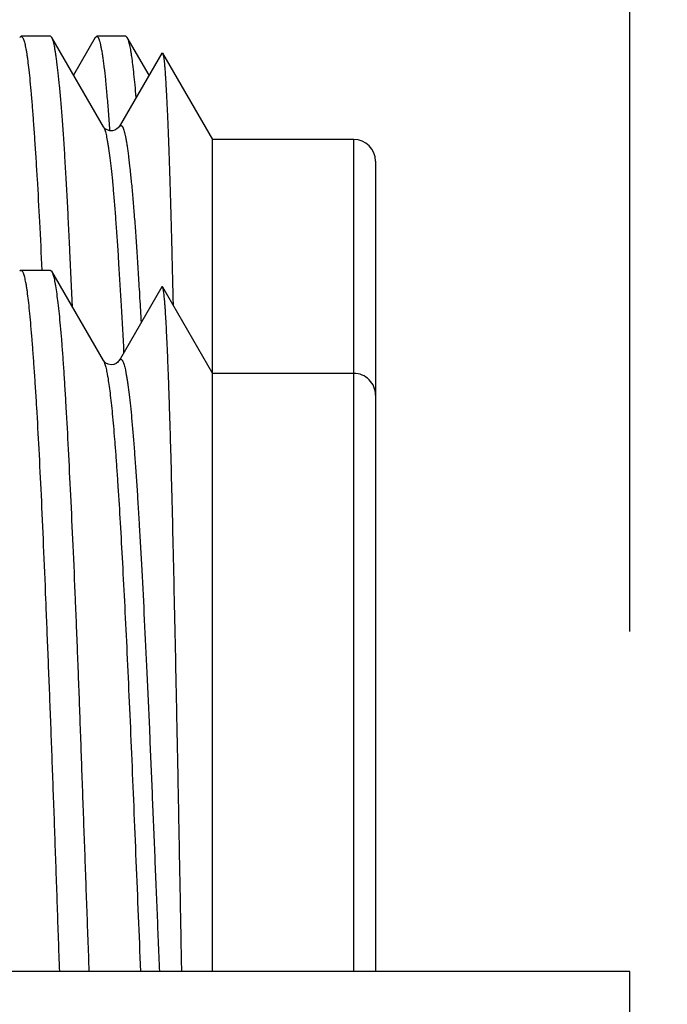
# Model space of a CAD drawing. Header units: inches. Extents: x 0 to 22, y 0 to 17.
# Tile 17 of 114: x 3.109 to 3.228, y 9.879 to 10.06. Entities that reach past the tile are written whole.
import ezdxf

# ---------------------------------------------------------------- set-up
doc = ezdxf.new("R2010")
doc.units = ezdxf.units.IN
doc.header["$LTSCALE"] = 1.21
doc.header["$MEASUREMENT"] = 0
doc.layers.get('0').update_dxf_attribs({"linetype": 'CONTINUOUS'})
doc.layers.add('DIMENSIONS', color=7, linetype='CONTINUOUS')
doc.styles.get("Standard").update_dxf_attribs({"font": 'txt', "width": 0.8})
doc.dimstyles.new('DIMSTYLE_1', dxfattribs={"dimtxt": 0.125, "dimasz": 0.18, "dimexe": 0.125, "dimexo": 0.0625, "dimgap": 0.03125, "dimtad": 0, "dimtih": 1, "dimtoh": 1, "dimzin": 4, "dimdsep": 46, "dimtxsty": 'STANDARD', "dimblk": '_FILLED', "dimblk1": '_FILLED', "dimblk2": '_FILLED', "dimcen": 0.09, "dimadec": 0, "dimazin": 0, "dimtp": 0.01, "dimtm": 0.01, "dimtfac": 1, "dimtofl": 0, "dimtmove": 0, "dimatfit": 3, "dimldrblk": '_FILLED', "dimfxl": 1, "dimtolj": 1, "dimtzin": 4, "dimarcsym": 0})

# ---------------------------------------------------------------- blocks, each defined once
blk = doc.blocks.new('*D50')
at = {"layer": 'DIMENSIONS', "color": 2, "linetype": 'CONTINUOUS'}
for p, q in [((3.3757890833, 10.3367503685), (3.3757890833, 12.7325779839)), ((3.2210093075, 10.1841413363), (3.3757890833, 10.3367503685)), ((3.2210093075, 9.9474339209), (3.2210093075, 10.1841413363))]:
    blk.add_line(p, q, dxfattribs=at)
at = {"layer": 'DIMENSIONS', "color": 2, "linetype": 'CONTINUOUS', "insert": (3.3132890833, 12.7950779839), "char_height": 0.125, "width": 1.025, "attachment_point": 1, "rotation": 90, "line_spacing_factor": 0.9}
blk.add_mtext('.44{\\Ftxt.shx;\\W1.000000;\\H0.125000; }[11.1]', dxfattribs=at)
blk = doc.blocks.new('_FILLED')
at = {"color": 0, "linetype": 'BYBLOCK'}
blk.add_solid([(0, 0), (-1, 0.1736111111), (-1, -0.1736111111)], dxfattribs=at)

msp = doc.modelspace()

# ---------------------------------------------------------------- linework, layer by layer
at = {"color": 7, "linetype": 'CONTINUOUS'}
for p, q in [((3.1087997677, 10.0566846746), (3.1090729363, 10.0569183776)), ((3.1144488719, 10.0569183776), (3.1090729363, 10.0569183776)), ((3.1090729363, 10.0569183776), (3.1093963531, 10.0565998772)), ((3.1147037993, 10.0566974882), (3.1144488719, 10.0569183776)), ((3.1242139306, 10.0402628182), (3.1147038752, 10.0566974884)), ((3.122710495, 10.0566884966), (3.1187095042, 10.0497741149)), ((3.1227105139, 10.0566884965), (3.1229747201, 10.0569183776)), ((3.1283168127, 10.0569183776), (3.1229747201, 10.0569183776)), ((3.1229747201, 10.0569183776), (3.1232828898, 10.0565998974)), ((3.1285953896, 10.0566783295), (3.1283168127, 10.0569183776)), ((3.1325866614, 10.0497818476), (3.1285955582, 10.0566783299)), ((3.1349298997, 10.0538316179), (3.1270710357, 10.040251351)), ((3.1349298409, 10.0538317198), (3.1350729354, 10.0538330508)), ((3.1350729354, 10.0538330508), (3.1442612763, 10.0379183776)), ((3.1242140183, 10.0402628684), (3.1242218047, 10.0402492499)), ((3.1242306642, 10.0402343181), (3.1242218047, 10.0402492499)), ((3.1442612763, 9.8849339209), (3.1442612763, 10.0379183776)), ((3.1702612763, 10.0379183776), (3.1442612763, 10.0379183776)), ((3.1742612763, 10.0339183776), (3.1742612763, 9.8849339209)), ((3.1090920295, 10.013918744), (3.1088015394, 10.013685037)), ((3.1090920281, 10.013918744), (3.1144257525, 10.013918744)), ((3.1094049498, 10.0135831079), (3.1090920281, 10.013918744)), ((3.1144257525, 10.013918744), (3.1147011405, 10.0136978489)), ((3.1146993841, 10.0136978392), (3.1147645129, 10.0135807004)), ((3.1242154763, 9.9972605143), (3.1147038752, 10.0136978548)), ((3.1349298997, 10.0108319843), (3.1270740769, 9.9972569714)), ((3.1350744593, 10.0108307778), (3.1349298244, 10.0108321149)), ((3.1350744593, 10.0108307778), (3.1442612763, 9.994918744)), ((3.1242475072, 9.9972086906), (3.1242220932, 9.997249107)), ((3.1702612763, 9.994918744), (3.1442612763, 9.994918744)), ((3.2210093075, 9.8849339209), (2.9960093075, 9.8849339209)), ((3.2210093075, 9.741934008), (3.2210093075, 9.8849338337))]:
    msp.add_line(p, q, dxfattribs=at)
at = {"color": 9, "linetype": 'CONTINUOUS'}
for p, q in [((3.1702612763, 9.8849339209), (3.1702612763, 10.0379183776)), ((3.1242220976, 9.9972490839), (3.1243763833, 9.9969103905))]:
    msp.add_line(p, q, dxfattribs=at)
at = {"color": 7, "linetype": 'CONTINUOUS'}
for points in [[(3.1270695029, 10.0402518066), (3.1270375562, 10.0402020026), (3.1269271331, 10.0400666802), (3.126699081, 10.039865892), (3.1263303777, 10.0396578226), (3.1258618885, 10.0395301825), (3.1253782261, 10.0395371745), (3.1249071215, 10.0396802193), (3.1245469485, 10.0398980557), (3.1243365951, 10.0400944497), (3.1242430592, 10.0402149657), (3.1242306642, 10.0402343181)], [(3.1246696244, 9.9968110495), (3.1243955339, 9.9970320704), (3.1242637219, 9.9971855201), (3.1242475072, 9.9972086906)], [(3.1270705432, 9.9972539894), (3.1270639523, 9.9972427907), (3.1269978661, 9.9971490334), (3.1268337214, 9.9969754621), (3.1265312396, 9.9967575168), (3.1260928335, 9.9965765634), (3.1255993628, 9.9965168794), (3.1250986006, 9.9966055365), (3.1246696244, 9.9968110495)]]:
    msp.add_lwpolyline(points, dxfattribs=at)
for centre, start in [((3.1702612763, 10.0339183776), 0), ((3.1702612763, 9.990918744), 359.9999480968)]:
    msp.add_arc(centre, 0.004, start, 90, dxfattribs=at)
for points, knots in [([(3.1093963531, 10.0565998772), (3.1094384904, 10.0565170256), (3.1095194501, 10.0563236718), (3.1096282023, 10.0559918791), (3.1097370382, 10.0555861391), (3.1098457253, 10.0551065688), (3.1099541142, 10.0545532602), (3.1100620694, 10.0539264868), (3.1101695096, 10.0532265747), (3.1103185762, 10.0521491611), (3.1105005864, 10.0506223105), (3.1107098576, 10.0485765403), (3.110919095, 10.0462509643), (3.1111296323, 10.0436511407), (3.1113436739, 10.0407833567), (3.1115624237, 10.0376545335), (3.1117834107, 10.0342720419), (3.1120882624, 10.0292792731), (3.1124621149, 10.0224695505), (3.1127333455, 10.0168687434), (3.1128692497, 10.0139232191)], [0, 0, 0, 0, 0.0065038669, 0.0146323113, 0.0244203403, 0.0358851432, 0.0490334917, 0.0638669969, 0.0803837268, 0.098578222, 0.1399703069, 0.1879661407, 0.2424651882, 0.3033465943, 0.3704715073, 0.4436832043, 0.5228061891, 0.6076505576, 0.793680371, 1, 1, 1, 1]), ([(3.1185326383, 10.0070867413), (3.1183756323, 10.0105375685), (3.1181380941, 10.0155909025), (3.1178116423, 10.0221580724), (3.117576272, 10.0266966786), (3.1173437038, 10.0309576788), (3.117112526, 10.0349285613), (3.1168809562, 10.0385976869), (3.1166462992, 10.0419542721), (3.1164056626, 10.0449883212), (3.1161620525, 10.0476911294), (3.1159181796, 10.050054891), (3.1157083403, 10.05180873), (3.1155391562, 10.0530366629), (3.1154190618, 10.0538257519), (3.1152999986, 10.0545256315), (3.1151820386, 10.0551358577), (3.1150651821, 10.0556560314), (3.114964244, 10.0560320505), (3.1148822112, 10.0562867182), (3.1148242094, 10.0564446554), (3.1147664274, 10.0565799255), (3.1147249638, 10.0566610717), (3.1147039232, 10.0566974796)], [0, 0, 0, 0, 0.2079877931, 0.3045943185, 0.3958945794, 0.481622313, 0.5615288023, 0.6353838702, 0.7029772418, 0.7641183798, 0.8186333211, 0.8663679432, 0.9071907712, 0.9249764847, 0.9409977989, 0.9552465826, 0.9677188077, 0.9784148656, 0.9873415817, 0.9911477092, 0.9945209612, 0.9974681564, 1, 1, 1, 1]), ([(3.1232828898, 10.0565998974), (3.123305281, 10.0565535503), (3.1233493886, 10.0564516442), (3.1234110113, 10.0562840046), (3.1234728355, 10.0560906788), (3.12356006, 10.0557826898), (3.1236677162, 10.0553327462), (3.1237929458, 10.0547151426), (3.1239197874, 10.0539958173), (3.1240482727, 10.053175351), (3.1241778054, 10.0522543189), (3.1243593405, 10.0508283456), (3.1245826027, 10.0488001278), (3.124838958, 10.0460760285), (3.1250926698, 10.0429731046), (3.125251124, 10.040778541), (3.1253306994, 10.0396198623)], [0, 0, 0, 0, 0.0090112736, 0.0194222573, 0.0312584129, 0.0445362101, 0.0754545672, 0.1122227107, 0.1548474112, 0.2033180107, 0.2576051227, 0.3176730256, 0.4549712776, 0.614804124, 0.7966731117, 1, 1, 1, 1]), ([(3.1302192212, 10.0457148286), (3.1301573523, 10.0464613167), (3.1300348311, 10.0478741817), (3.1298394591, 10.0498707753), (3.1296413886, 10.0516224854), (3.1294668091, 10.0529265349), (3.1293234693, 10.0538440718), (3.1292204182, 10.0544382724), (3.1291173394, 10.0549689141), (3.1290145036, 10.0554357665), (3.1289122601, 10.0558386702), (3.1288107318, 10.0561776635), (3.1287097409, 10.0564526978), (3.1286344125, 10.0566113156), (3.1285952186, 10.0566783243)], [0, 0, 0, 0, 0.2021440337, 0.382711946, 0.5413750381, 0.6778660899, 0.7377321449, 0.7919829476, 0.8406063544, 0.8836005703, 0.9209741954, 0.9527627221, 0.9790502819, 1, 1, 1, 1]), ([(3.1350729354, 10.0538330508), (3.1350848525, 10.0538124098), (3.13510756, 10.0537624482), (3.135137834, 10.0536748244), (3.1351683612, 10.0535648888), (3.1352124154, 10.053374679), (3.1352652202, 10.0530811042), (3.1353248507, 10.0526623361), (3.1353843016, 10.0521555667), (3.1354437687, 10.0515607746), (3.1355031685, 10.0508781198), (3.1355623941, 10.0501080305), (3.1356213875, 10.0492509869), (3.135703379, 10.0479358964), (3.13580414, 10.0460781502), (3.1359213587, 10.0435948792), (3.136040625, 10.0407774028), (3.1361630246, 10.0376332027), (3.1362870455, 10.0341719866), (3.1364114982, 10.0304053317), (3.1365354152, 10.0263454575), (3.1366582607, 10.0220049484), (3.136824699, 10.0156943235), (3.1369409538, 10.0108317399), (3.1370174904, 10.0075067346)], [0, 0, 0, 0, 0.0015411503, 0.0035352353, 0.005991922, 0.0089145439, 0.0161577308, 0.025269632, 0.0362634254, 0.0491480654, 0.0639202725, 0.0805705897, 0.0990894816, 0.1194685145, 0.1657707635, 0.2193886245, 0.2802182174, 0.3481152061, 0.4228505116, 0.5041683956, 0.5918048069, 0.6854894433, 0.784943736, 1, 1, 1, 1]), ([(3.1270710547, 10.0402513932), (3.1270907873, 10.0402854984), (3.1271298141, 10.0403471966), (3.1271936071, 10.0404259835), (3.1272580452, 10.0404833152), (3.1273239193, 10.0405189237), (3.1273916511, 10.0405311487), (3.1274593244, 10.0405185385), (3.1275250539, 10.0404825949), (3.1275893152, 10.0404250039), (3.1276529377, 10.0403460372), (3.1277163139, 10.040245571), (3.1277796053, 10.0401234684), (3.127869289, 10.0399193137), (3.1279784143, 10.0396078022), (3.1281030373, 10.0391670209), (3.128227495, 10.0386394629), (3.1283514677, 10.0380250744), (3.1284745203, 10.0373238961), (3.1285968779, 10.0365364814), (3.1287189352, 10.0356636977), (3.1288885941, 10.0343329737), (3.1290991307, 10.0324631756), (3.1293484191, 10.0299761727), (3.1296041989, 10.0271717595), (3.1298633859, 10.0240578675), (3.1301220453, 10.0206432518), (3.1303771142, 10.0169379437), (3.1306276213, 10.0129542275), (3.1308755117, 10.0087063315), (3.1310355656, 10.0057877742), (3.1311159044, 10.0042870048)], [0, 0, 0, 0, 0.0031889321, 0.0058974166, 0.0081799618, 0.0101273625, 0.0118834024, 0.0136398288, 0.0155884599, 0.0178726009, 0.020582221, 0.0237709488, 0.0274711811, 0.0317031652, 0.04180846, 0.0541513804, 0.0687633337, 0.0856656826, 0.1048713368, 0.1263739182, 0.1501550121, 0.1761932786, 0.2349427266, 0.3024318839, 0.378479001, 0.4628507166, 0.5553166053, 0.6556223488, 0.7634388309, 0.8783647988, 1, 1, 1, 1]), ([(3.1161561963, 9.8849337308), (3.116016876, 9.8889145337), (3.1157441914, 9.8968521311), (3.1153335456, 9.9086860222), (3.1149145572, 9.9203391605), (3.1145543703, 9.9298886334), (3.1142632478, 9.9373582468), (3.1140469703, 9.9428030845), (3.1138333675, 9.9481249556), (3.1135579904, 9.954940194), (3.1132229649, 9.963063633), (3.1128132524, 9.9722853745), (3.1123953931, 9.9807458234), (3.1120295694, 9.9872839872), (3.1117321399, 9.9920764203), (3.1115167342, 9.9953231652), (3.1113040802, 9.9983269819), (3.1110960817, 10.0010811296), (3.1108907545, 10.0035792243), (3.1106866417, 10.0058155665), (3.1104824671, 10.0077850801), (3.1103045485, 10.0092566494), (3.1101590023, 10.0102966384), (3.1100543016, 10.0109736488), (3.1099494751, 10.0115810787), (3.1098439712, 10.0121186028), (3.1097373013, 10.0125859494), (3.1096290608, 10.0129826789), (3.1095217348, 10.0133087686), (3.109444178, 10.013500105), (3.1094049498, 10.0135831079)], [0, 0, 0, 0, 0.0926990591, 0.1848349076, 0.2755673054, 0.3640692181, 0.4072307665, 0.449534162, 0.4908828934, 0.5311825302, 0.6082696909, 0.6800943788, 0.7460045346, 0.8054025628, 0.8324887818, 0.8577496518, 0.8811275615, 0.9025691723, 0.922027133, 0.9394594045, 0.9548292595, 0.9681064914, 0.9739527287, 0.9792673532, 0.984048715, 0.988297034, 0.9920139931, 0.9952023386, 0.9978634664, 1, 1, 1, 1]), ([(3.1147645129, 10.0135807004), (3.1148053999, 10.0134981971), (3.1148819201, 10.0133063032), (3.1149822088, 10.0129785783), (3.1150824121, 10.0125807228), (3.115185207, 10.0121129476), (3.1152899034, 10.0115749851), (3.1154387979, 10.0107192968), (3.1156218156, 10.0094755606), (3.1158346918, 10.007776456), (3.1160500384, 10.005806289), (3.1162659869, 10.0035694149), (3.1164805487, 10.001070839), (3.116692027, 9.9983162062), (3.1168990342, 9.9953117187), (3.1171036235, 9.9920643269), (3.1173846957, 9.9872711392), (3.1177347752, 9.9807323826), (3.1181542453, 9.9722722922), (3.1185841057, 9.963051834), (3.1189397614, 9.9549297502), (3.1192207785, 9.9481153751), (3.1194300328, 9.9427940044), (3.1196357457, 9.9373495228), (3.1199109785, 9.9298804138), (3.1202546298, 9.920331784), (3.1206733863, 9.9086804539), (3.1211027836, 9.8968491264), (3.1213924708, 9.8889134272), (3.1215367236, 9.8849334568)], [0, 0, 0, 0, 0.0021429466, 0.0047946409, 0.0079734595, 0.0116882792, 0.015939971, 0.0207271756, 0.0319008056, 0.0451926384, 0.060577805, 0.0780237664, 0.0974921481, 0.1189400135, 0.1423199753, 0.1675805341, 0.194665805, 0.2540627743, 0.3199735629, 0.3917983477, 0.4688824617, 0.5091789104, 0.5505234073, 0.5928218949, 0.6359782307, 0.7244692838, 0.815190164, 0.9073136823, 1, 1, 1, 1]), ([(3.1386183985, 9.8849286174), (3.1385798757, 9.8869148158), (3.1385035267, 9.8908888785), (3.1383546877, 9.8988224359), (3.1381722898, 9.9086732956), (3.1379513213, 9.920343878), (3.1377258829, 9.9317278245), (3.137497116, 9.9427079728), (3.1372707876, 9.9531702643), (3.1370542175, 9.963008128), (3.1368396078, 9.9721250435), (3.1366535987, 9.9792320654), (3.1365010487, 9.9844936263), (3.1363890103, 9.9880993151), (3.1362766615, 9.9914645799), (3.1361646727, 9.9945804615), (3.1360539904, 9.9974383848), (3.1359458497, 10.0000310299), (3.1358394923, 10.0023526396), (3.1357340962, 10.0043990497), (3.1356430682, 10.005930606), (3.1355688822, 10.0070156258), (3.1355154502, 10.0077236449), (3.1354618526, 10.0083606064), (3.1354080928, 10.0089262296), (3.1353541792, 10.0094202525), (3.1353002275, 10.0098424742), (3.1352462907, 10.0101926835), (3.1351989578, 10.0104390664), (3.1351597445, 10.0105995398), (3.1351324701, 10.0106932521), (3.1351053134, 10.0107689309), (3.1350850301, 10.0108124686), (3.1350744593, 10.0108307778)], [0, 0, 0, 0, 0.047304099, 0.0946475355, 0.188946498, 0.2819122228, 0.3725963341, 0.4600732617, 0.5434273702, 0.6217818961, 0.6943884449, 0.7605786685, 0.7910713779, 0.8197289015, 0.8464784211, 0.8712493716, 0.8939718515, 0.9145819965, 0.9330388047, 0.9493115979, 0.9633752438, 0.9695717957, 0.9752081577, 0.9802823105, 0.9847924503, 0.9887370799, 0.9921153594, 0.9949271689, 0.9971737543, 0.9980864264, 0.9988600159, 0.9994965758, 1, 1, 1, 1]), ([(3.1270740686, 9.9972570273), (3.1270920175, 9.9972880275), (3.1271275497, 9.9973444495), (3.1271852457, 9.9974173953), (3.127243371, 9.9974721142), (3.127302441, 9.9975085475), (3.1273629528, 9.997525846), (3.1274240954, 9.9975227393), (3.1274842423, 9.9974995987), (3.1275431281, 9.9974578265), (3.1276013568, 9.997398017), (3.1276593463, 9.9973201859), (3.1277173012, 9.9972242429), (3.1277995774, 9.9970621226), (3.1278999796, 9.9968118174), (3.1280149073, 9.9964549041), (3.1281301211, 9.9960252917), (3.1282455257, 9.9955230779), (3.1283609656, 9.9949483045), (3.1284763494, 9.9943011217), (3.1285915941, 9.9935817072), (3.1287517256, 9.9924798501), (3.1289487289, 9.9909239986), (3.1291771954, 9.9888445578), (3.1294068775, 9.9864867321), (3.1296375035, 9.9838568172), (3.129868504, 9.9809636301), (3.1300999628, 9.977817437), (3.130331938, 9.9744287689), (3.1305643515, 9.9708077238), (3.1308825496, 9.9655436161), (3.13127566, 9.9584565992), (3.1317354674, 9.9493945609), (3.1321994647, 9.9396615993), (3.1326597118, 9.9293661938), (3.1331181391, 9.9186264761), (3.1335758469, 9.9075626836), (3.1339567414, 9.8981942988), (3.1342648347, 9.8906277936), (3.1344205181, 9.8868308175), (3.1344985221, 9.8849315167)], [0, 0, 0, 0, 0.0009469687, 0.001759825, 0.0024525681, 0.0030472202, 0.0035777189, 0.0040906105, 0.0046367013, 0.0052584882, 0.0059851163, 0.0068348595, 0.0078190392, 0.0089448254, 0.0116377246, 0.0149368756, 0.0188531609, 0.023392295, 0.02855728, 0.0343496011, 0.040769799, 0.0478172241, 0.0637832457, 0.0822251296, 0.1031181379, 0.1264079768, 0.1520149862, 0.1798445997, 0.2098044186, 0.2418064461, 0.2757665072, 0.3492190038, 0.4294441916, 0.515636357, 0.6068093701, 0.7018828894, 0.7998077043, 0.8995395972, 0.9497481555, 1, 1, 1, 1])]:
    msp.add_open_spline(points, degree=3, knots=knots, dxfattribs=at)
at = {"color": 9, "linetype": 'CONTINUOUS'}
for points, knots in [([(3.1242217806, 10.0402492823), (3.1242654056, 10.040172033), (3.1243493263, 10.0399897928), (3.1244622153, 10.0396746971), (3.1245757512, 10.0392870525), (3.1246898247, 10.0388270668), (3.1248043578, 10.0382948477), (3.1249193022, 10.0376906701), (3.1250346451, 10.0370148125), (3.1251960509, 10.0359722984), (3.1253955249, 10.0344920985), (3.1256270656, 10.032505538), (3.1258587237, 10.0302429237), (3.1260894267, 10.027708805), (3.1263184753, 10.0249092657), (3.1265468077, 10.0218525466), (3.1267751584, 10.0185486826), (3.1270897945, 10.013680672), (3.1274799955, 10.007057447), (3.1277737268, 10.001614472), (3.127922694, 9.9987567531)], [0, 0, 0, 0, 0.0063787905, 0.0143836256, 0.0240537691, 0.0354074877, 0.0484526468, 0.0631918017, 0.0796244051, 0.0977475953, 0.1390402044, 0.1870044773, 0.2415449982, 0.3025701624, 0.36996035, 0.443504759, 0.522961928, 0.6080768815, 0.7942484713, 1, 1, 1, 1]), ([(3.1243763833, 9.9969103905), (3.1244139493, 9.9968117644), (3.1244875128, 9.9965939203), (3.1245894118, 9.9962351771), (3.1246916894, 9.9958180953), (3.1247943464, 9.9953428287), (3.1248973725, 9.9948095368), (3.1250416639, 9.9939841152), (3.1252200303, 9.9928085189), (3.1254270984, 9.9912265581), (3.1256348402, 9.9894196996), (3.1258428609, 9.9873906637), (3.1260505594, 9.9851423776), (3.1262572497, 9.9826791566), (3.1264630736, 9.9800070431), (3.126668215, 9.9771334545), (3.1269496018, 9.9729215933), (3.1272982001, 9.9672093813), (3.1277103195, 9.9598537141), (3.1281262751, 9.9518766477), (3.1285427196, 9.9433442), (3.1289554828, 9.9343289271), (3.129364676, 9.9249110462), (3.1297739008, 9.9151765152), (3.1301864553, 9.9052125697), (3.1306029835, 9.8951061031), (3.1308810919, 9.8883305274), (3.1310203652, 9.8849335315)], [0, 0, 0, 0, 0.0028208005, 0.0061409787, 0.0099654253, 0.0142966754, 0.0191355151, 0.0244817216, 0.0366919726, 0.0509124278, 0.0671227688, 0.0853017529, 0.1054272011, 0.1274694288, 0.1513688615, 0.1770578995, 0.2044691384, 0.2641930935, 0.3300153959, 0.4013774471, 0.4776913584, 0.5583396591, 0.6425875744, 0.7296475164, 0.8187515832, 0.9091296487, 1, 1, 1, 1])]:
    msp.add_open_spline(points, degree=3, knots=knots, dxfattribs=at)

# ---------------------------------------------------------------- dimensions: what is measured, and where the dimension line sits
at = {"layer": 'DIMENSIONS', "color": 2, "linetype": 'CONTINUOUS'}
dim = msp.add_ordinate_dim(feature_location=(3.2210093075, 9.9474339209), offset=(0.1547797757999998, 2.7851440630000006), dtype=0, origin=(2.7858754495, 9.8849339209), dimstyle='DIMSTYLE_1', dxfattribs=at)
dim.commit()
dim.dimension.update_dxf_attribs({"geometry": '*D50', "text_midpoint": (3.3757890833, 13.3075779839)})

doc.saveas('drawing.dxf')
